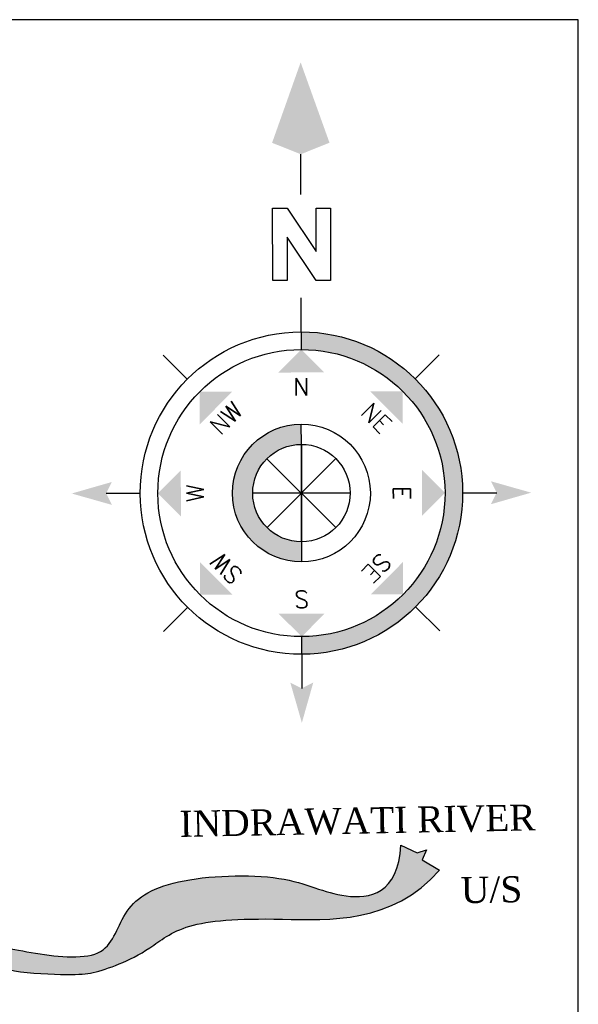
# Model space of a CAD drawing. Header units: metres. Extents: x 2171 to 3332, y 1383 to 2157.
# Tile 81 of 81: x 3182 to 3332, y 1893 to 2157. Entities that reach past the tile are written whole.
import ezdxf
from ezdxf.enums import TextEntityAlignment as Align

# ---------------------------------------------------------------- set-up
doc = ezdxf.new("R2010")
doc.units = ezdxf.units.M
doc.header["$MEASUREMENT"] = 0
doc.layers.add('A-Anno-Note', color=211, linetype='Continuous')
doc.styles.add('ROMANS', font='romans.shx')
doc.styles.get("Standard").update_dxf_attribs({"font": 'times.ttf'})

# ---------------------------------------------------------------- blocks, each defined once
blk = doc.blocks.new('Anno_North_J_Metric')
at = {"linetype": 'ByBlock', "lineweight": -2}
h = blk.add_hatch(color=0, dxfattribs=at)
h.paths.add_polyline_path([(-4.167, 0), (-4.679, 0, 1), (4.679, 0), (4.167, 0, -1)])
h.paths.add_polyline_path([(1.414, 0), (2, 0, 1), (-2, 0), (-1.414, 0, -1)])
at = {"color": 0, "linetype": 'ByBlock', "lineweight": -2}
for p, q in [((0, 4.679), (0, 5.667)), ((-3.308, 3.308), (-4.007, 4.007)), ((3.308, 3.308), (4.007, 4.007)), ((0, 1.414), (0, -1.414)), ((0, -1.414), (0, 1.414)), ((-1, 1), (1, -1)), ((-1, -1), (1, 1)), ((1, -1), (-1, 1)), ((1, 1), (-1, -1)), ((6.169, 0.401), (6.169, 0.821)), ((6.169, 0.821), (8.269, 0.821)), ((8.269, 0.821), (8.269, 0.401)), ((7.429, 0.401), (6.169, 0.401)), ((6.169, -0.439), (7.429, 0.401)), ((8.269, 0.401), (7.009, -0.439)), ((-4.679, 0), (-5.667, 0)), ((-4.679, 0), (-4.167, 0)), ((-1.414, 0), (-2, 0)), ((-1.414, 0), (1.414, 0)), ((1.414, 0), (-1.414, 0)), ((1.414, 0), (2, 0)), ((4.679, 0), (4.167, 0)), ((4.679, 0), (5.667, 0)), ((8.667, 0), (9.833, 0)), ((6.169, -0.859), (6.169, -0.439)), ((7.009, -0.439), (8.269, -0.439)), ((8.269, -0.439), (8.269, -0.859)), ((8.269, -0.859), (6.169, -0.859)), ((-3.308, -3.308), (-4.007, -4.007)), ((3.308, -3.308), (4.007, -4.007)), ((0, -4.679), (0, -5.667))]:
    blk.add_line(p, q, dxfattribs=at)
for radius in [4.679, 4.167, 2, 1.414]:
    blk.add_circle((0, 0), radius, dxfattribs=at)
for points in [[(-0.333, 5.5), (0, 5.667), (0, 6.667)], [(0, 6.667), (0.333, 5.5), (0, 5.667)], [(0, 4.167), (0.667, 3.5), (-0.667, 3.5)], [(-2.946, 2.946), (-2.003, 2.946), (-2.946, 2.003)], [(2.946, 2.946), (2.946, 2.003), (2.003, 2.946)], [(-4.167, 0), (-3.5, 0.667), (-3.5, -0.667)], [(4.167, 0), (3.5, -0.667), (3.5, 0.667)], [(12.5, 0), (10.167, 0.833), (9.833, 0)], [(-6.667, 0), (-5.5, 0.333), (-5.667, 0)], [(-5.5, -0.333), (-5.667, 0), (-6.667, 0)], [(9.833, 0), (10.167, -0.833), (12.5, 0)], [(-2.946, -2.946), (-2.946, -2.003), (-2.003, -2.946)], [(2.946, -2.946), (2.003, -2.946), (2.946, -2.003)], [(0, -4.167), (-0.667, -3.5), (0.667, -3.5)], [(0, -6.667), (-0.333, -5.5), (0, -5.667)], [(0.333, -5.5), (0, -5.667), (0, -6.667)]]:
    blk.add_solid(points, dxfattribs=at)
at = {"color": 0, "linetype": 'ByBlock', "lineweight": -2, "style": 'ROMANS'}
blk.add_text('W', height=0.5, dxfattribs=at).set_placement((0, 2.833), align=Align.CENTER)
for s, rotation, p in [('SW', 45, (-2.003, 2.003)), ('NW', 315, (2.003, 2.003)), ('S', 270, (-3.333, 0)), ('N', 270, (2.833, 0)), ('SE', 135, (-2, -2)), ('NE', 225, (2, -2)), ('E', 180, (0, -2.667))]:
    blk.add_text(s, height=0.5, rotation=rotation, dxfattribs=at).set_placement(p, align=Align.CENTER)

msp = doc.modelspace()

# ---------------------------------------------------------------- hatches: boundary and pattern name
h = msp.add_hatch(color=4)
h.dxf.hatch_style = 1
edge = h.paths.add_edge_path()
edge.add_spline(control_points=[(3154.65, 1903.87), (3163.86, 1905.81), (3172.56, 1905.59), (3179.26, 1901.87), (3197.15, 1901.26), (3201.78, 1901.63), (3208.92, 1903.92), (3217.41, 1908.07), (3225.77, 1915.23), (3247.97, 1917.1), (3282.45, 1914.89), (3295.01, 1929.4)], knot_values=[0.14567, 0.14567, 0.14567, 0.14567, 1, 2, 3, 4, 5, 6, 7, 8, 9, 9, 9, 9], degree=3, periodic=0)
edge.add_line((3295.01, 1929.4), (3290.33, 1932.14))
edge.add_line((3290.33, 1932.14), (3291.55, 1934.82))
edge.add_line((3291.55, 1934.82), (3289.06, 1934.03))
edge.add_line((3289.06, 1934.03), (3284.61, 1936.08))
edge.add_spline(control_points=[(3284.61, 1936.08), (3284.12, 1922.91), (3268.01, 1920.47), (3255.57, 1928.76), (3221.4, 1927.55), (3209.2, 1918.52), (3206.76, 1904.38), (3184.24, 1907.22), (3170.44, 1910.46), (3160.46, 1910.96), (3153.05, 1908.13)], knot_values=[0.164596, 0.164596, 0.164596, 0.164596, 1.164596, 2.164596, 3.164596, 4.164596, 5.164596, 6.164596, 7.164596, 8, 8, 8, 8], degree=3, periodic=0)
edge.add_line((3153.05, 1908.13), (3153.11, 1907.66))
edge.add_spline(control_points=[(3153.11, 1907.66), (3153.37, 1907.15), (3153.6, 1906.66), (3154.15, 1905.38), (3154.43, 1904.62), (3154.65, 1903.87)], knot_values=[0.255673, 0.255673, 0.255673, 0.255673, 0.342092, 0.342092, 0.490402, 0.490402, 0.490402, 0.490402], degree=3, periodic=0)

# ---------------------------------------------------------------- linework, layer by layer
at = {"color": 0}
for p, q in [((3332.22, 2157.34), (2171.35, 2157.34)), ((3332.22, 1382.69), (3332.22, 2157.34))]:
    msp.add_line(p, q, dxfattribs=at)
at = {"color": 4}
for p, q in [((3284.61, 1936.08), (3289.06, 1934.03)), ((3289.06, 1934.03), (3291.55, 1934.82)), ((3291.55, 1934.82), (3290.33, 1932.14)), ((3290.33, 1932.14), (3295.01, 1929.4))]:
    msp.add_line(p, q, dxfattribs=at)
for points in [[(3148.31, 1906.08), (3158.66, 1911.03), (3169.64, 1910.65), (3184.24, 1907.22), (3206.76, 1904.38), (3209.2, 1918.52), (3221.4, 1927.55), (3255.57, 1928.76), (3268.01, 1920.47), (3284.12, 1922.91), (3284.61, 1936.08)], [(3149.46, 1902.68), (3162.47, 1905.84), (3172.22, 1905.78), (3179.26, 1901.87), (3197.15, 1901.26), (3201.78, 1901.63), (3208.92, 1903.92), (3217.41, 1908.07), (3225.77, 1915.23), (3247.97, 1917.1), (3282.45, 1914.89), (3295.01, 1929.4)]]:
    msp.add_open_spline(points, degree=3, dxfattribs=at)

# ---------------------------------------------------------------- block references
at = {"layer": 'A-Anno-Note', "color": 0, "linetype": 'ByBlock', "xscale": 9.236010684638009, "yscale": 9.236009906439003, "zscale": 9.236009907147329, "rotation": 90.1062237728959}
msp.add_blockref('Anno_North_J_Metric', (3258.01, 2030.45), dxfattribs=at)

# ---------------------------------------------------------------- texts
at = {"color": 0, "linetype": 'ByBlock', "char_height": 7, "attachment_point": 1}
for s, insert, width, rotation in [('\\pt7;INDRAWATI RIVER', (3225.28, 1945.27), 94.4282, 1.0591), ('\\pt7;U/S', (3300.68, 1927.5), 78.3647, 1.0826)]:
    msp.add_mtext(s, dxfattribs=dict(at, insert=insert, width=width, rotation=rotation))

doc.saveas('drawing.dxf')
